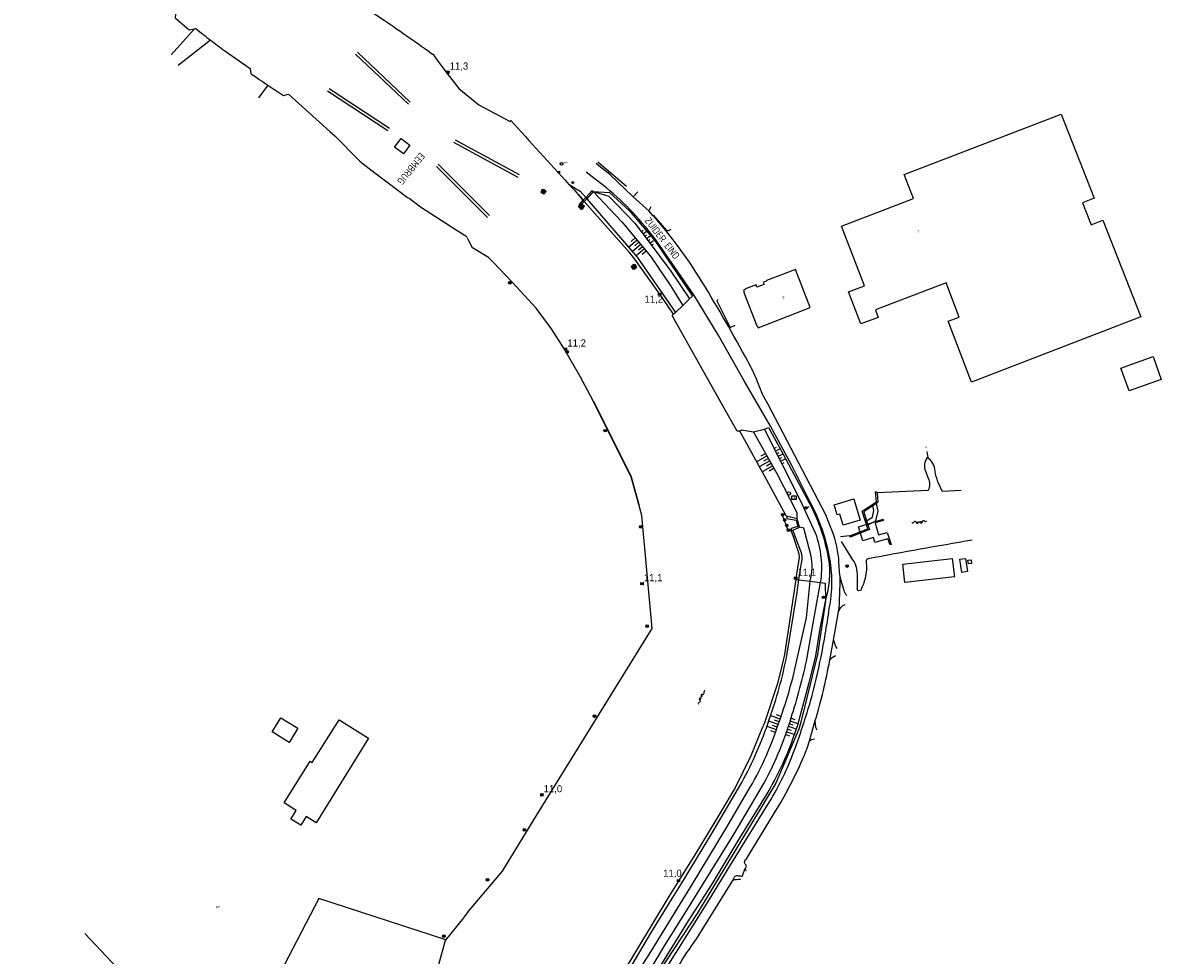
# Model space of a CAD drawing. Header units: millimetres. Extents: x 149344 to 154519, y 463794 to 476271.
# Tile 54 of 70: x 149805 to 150204, y 470551 to 470878. Entities that reach past the tile are written whole.
import ezdxf
from ezdxf.enums import TextEntityAlignment as Align

# ---------------------------------------------------------------- set-up
doc = ezdxf.new("R2010")
doc.units = ezdxf.units.MM
doc.header["$LTSCALE"] = 4
doc.layers.get('0').update_dxf_attribs({"color": 252, "linetype": 'CONTINUOUS'})
for name, color, linetype in [('Gebouw', 252, 'CONTINUOUS'), ('Huisnummer', 252, 'CONTINUOUS'), ('Kilometrering', 252, 'CONTINUOUS'), ('Straatnaam', 252, 'CONTINUOUS'), ('symbool talud', 252, 'CONTINUOUS'), ('symbool water', 252, 'CONTINUOUS'), ('Topografie', 252, 'CONTINUOUS')]:
    doc.layers.add(name, color=color, linetype=linetype)
doc.styles.add('ISO', font='ISO')
doc.styles.add('rtw_iso', font='iso-rtw.shx')

# ---------------------------------------------------------------- blocks, each defined once
blk = doc.blocks.new('talud')
for p, q in [((0, 0.75), (0.5, 0.75)), ((0, 0.5), (1, 0.5)), ((0, 0.25), (0.5, 0.25)), ((0, 0), (1, 0)), ((0, -0.25), (0.5, -0.25)), ((0, -0.5), (1, -0.5)), ((0, -0.75), (0.5, -0.75))]:
    blk.add_line(p, q)
blk = doc.blocks.new('water6')
at = {"linetype": 'Continuous'}
for centre, start, end in [((0.16, 1.47), 129.7446, 230.2554), ((-0.47, 2.22), 309.7446, 50.2554), ((-0.47, 0.72), 309.7446, 50.2554), ((0.49, 0), 129.7446, 230.2554), ((-0.14, 0.75), 309.7446, 50.2554), ((0.16, -1.51), 129.7446, 230.2554), ((-0.47, -0.76), 309.7446, 50.2554), ((-0.47, -2.26), 309.7446, 50.2554), ((-0.14, -0.75), 309.7446, 50.2554)]:
    blk.add_arc(centre, 0.488, start, end, dxfattribs=at)
blk = doc.blocks.new('paal')
for radius in [0.45, 0.2]:
    blk.add_circle((0, 0), radius)
blk = doc.blocks.new('kilometerpaal')
for p, q in [((-0.44, 0.44), (0.44, -0.44)), ((-0.44, -0.44), (-0.44, 0.44)), ((0.44, 0.44), (-0.44, -0.44)), ((0.44, -0.44), (0.44, 0.44))]:
    blk.add_line(p, q)
at = {"style": 'rtw_iso'}
blk.add_attdef('KILOMETERPAAL', (0.59, 0.87), '', height=2.5, dxfattribs=at)
blk = doc.blocks.new('boom')
for radius in [0.315, 0.225, 0.135]:
    blk.add_circle((0, 0), radius)
blk = doc.blocks.new('verkeerslicht')
blk.add_circle((0, 0), 0.6)
blk = doc.blocks.new('zinkerbord')
at = {"color": 0}
blk.add_circle((0, 0), 0.45, dxfattribs=at)
at = {"style": 'ISO'}
blk.add_attdef('ZINKERBORD', (0.7, 0), '', height=0.9, dxfattribs=at)
blk = doc.blocks.new('aanduidingsbord')
for p, q in [((-0.81, -0.33), (0, 0)), ((-1.45, -0.5), (-1.01, -0.5))]:
    blk.add_line(p, q)
at = {"color": 0}
blk.add_circle((-1.23, -0.5), 0.45, dxfattribs=at)
blk = doc.blocks.new('schk-cai')
for p, q in [((0.86, 0.56), (-0.86, 0.56)), ((-0.86, 0.56), (-0.86, -0.56)), ((0.86, -0.56), (0.86, 0.56)), ((-0.86, -0.56), (0.86, -0.56))]:
    blk.add_line(p, q)
at = {"linetype": 'Continuous', "style": 'ISO', "flags": 10}
blk.add_attdef('CAI', text='', height=0.8, dxfattribs=at).set_placement((0, 0.14), align=Align.MIDDLE_CENTER)

msp = doc.modelspace()

# ---------------------------------------------------------------- linework, layer by layer
at = {"layer": 'Gebouw'}
for points in [[(150094.4, 470783.93), (150100, 470786.08), (150091.94, 470807.07), (150117.14, 470816.75), (150113.89, 470825.22), (150169.02, 470846.39), (150180.58, 470816.91), (150176.39, 470815.27), (150179.44, 470807.47), (150183.63, 470809.11), (150196.91, 470775.21), (150137.55, 470752.28), (150129.34, 470773.65), (150133.19, 470775.12), (150128.56, 470787.16), (150103.78, 470777.64), (150104.78, 470775.03), (150098.71, 470772.7), (150094.4, 470783.93)], [(149935.09, 470834.81), (149937.39, 470837.82)], [(149937.39, 470837.82), (149940.47, 470835.44)], [(149938.17, 470832.43), (149935.09, 470834.81)], [(149940.47, 470835.44), (149938.17, 470832.43)], [(150061.89, 470786.48), (150058.2, 470785.04), (150058.25, 470784.91), (150057.49, 470784.62), (150057.79, 470783.85), (150057.66, 470783.8), (150062.22, 470772.06), (150062.35, 470772.11), (150062.65, 470771.34), (150080.9, 470778.44), (150075.7, 470791.83), (150065.63, 470787.92), (150065.68, 470787.79), (150064.41, 470787.3), (150064.7, 470786.55), (150062.23, 470785.59), (150061.89, 470786.48)], [(150189.92, 470757.24), (150201.2, 470761.26), (150204.07, 470753.21), (150192.79, 470749.19), (150189.92, 470757.24)], [(150096.61, 470710.09), (150098.48, 470703.86), (150092.51, 470702.08), (150091.34, 470705.99), (150090.38, 470705.71), (150089.32, 470709.25), (150096.24, 470711.33)], [(150096.24, 470711.33), (150096.61, 470710.09)], [(150106.13, 470704.07), (150106.51, 470704.19), (150106.6, 470703.9), (150106.54, 470703.76), (150103.65, 470702.88), (150104.91, 470698.71), (150107.87, 470699.58), (150109.3, 470695.37), (150108.93, 470695.22), (150108.15, 470697.35), (150103.64, 470696), (150103.09, 470697.72), (150099.34, 470696.61), (150097.88, 470701.54), (150106.13, 470704.07)], [(150130.77, 470690.37), (150131.49, 470683.95), (150114.14, 470682), (150113.42, 470688.43), (150130.77, 470690.37)], [(150133.42, 470690.13), (150135.38, 470690.42)], [(150134.11, 470685.53), (150133.42, 470690.13)], [(150135.38, 470690.42), (150136.07, 470685.83)], [(150136.25, 470689.8), (150137.34, 470689.92)], [(150136.4, 470688.49), (150136.25, 470689.8)], [(150137.34, 470689.92), (150137.49, 470688.62)], [(150136.07, 470685.83), (150134.11, 470685.53)], [(150137.49, 470688.62), (150136.4, 470688.49)], [(149892.1, 470629.54), (149895.16, 470634.45), (149901.13, 470630.82), (149898.09, 470625.86), (149892.1, 470629.54)], [(149915.6, 470633.78), (149925.98, 470627.3), (149907.51, 470597.67), (149904.03, 470599.84), (149902.13, 470596.8), (149898.67, 470598.96), (149900.57, 470602.01), (149896.38, 470604.63), (149905.42, 470619.26), (149906.19, 470618.84), (149915.6, 470633.78)]]:
    msp.add_lwpolyline(points, dxfattribs=at)
at = {"layer": 'Topografie'}
for p, q in [((149864.87, 470876.31), (149856.67, 470867.16)), ((149939.94, 470849.81), (149921.41, 470867.34)), ((149940.56, 470850.59), (149922.09, 470868.07)), ((149932.67, 470840.51), (149911.54, 470854.38)), ((149933.27, 470841.31), (149912.09, 470855.22)), ((149956.31, 470837.28), (149978.81, 470825.13)), ((149955.69, 470836.48), (149978.34, 470824.25)), ((149949.78, 470827.96), (149967.73, 470810.07)), ((149950.4, 470828.76), (149968.43, 470810.78)), ((150024.33, 470812.38), (150018.82, 470817.38)), ((150121.84, 470727.9), (150122.21, 470725.85)), ((150104.17, 470709.75), (150102.89, 470708.93)), ((150100.71, 470703.6), (150101.15, 470702.26)), ((150094.81, 470698.34), (150091.59, 470697.95)), ((150089.13, 470661.69), (150090.89, 470671.67)), ((150087.74, 470654.71), (150089.13, 470661.69)), ((150080.67, 470626.38), (150082.68, 470633.52)), ((149960.71, 470566.21), (149959.38, 470564.56))]:
    msp.add_line(p, q, dxfattribs=at)
at = {"layer": 'Topografie', "flags": 128}
for points in [[(149804.61, 470924.73), (149818.66, 470927.72), (149822.97, 470920.97), (149826.69, 470915.88), (149834.05, 470906.06), (149836.84, 470905.78), (149840.64, 470900.15), (149840.13, 470896.63), (149843.93, 470892.26), (149846.86, 470892.28), (149858.31, 470882.44), (149858.1, 470880.11), (149862.96, 470875.95), (149864.87, 470876.31)], [(149948.89, 470866.91), (149950.99, 470863.99), (149953.49, 470860.66), (149957.57, 470855.31), (149964.62, 470849.64), (149975.65, 470843.73)], [(149890.61, 470856.51), (149887.28, 470852.08)], [(149914.07, 470838.75), (149922.61, 470830.1), (149922.92, 470829.85), (149924.05, 470828.96), (149927.24, 470826.49), (149932.39, 470822.6), (149939.57, 470817.08), (149940.14, 470816.81), (149944.2, 470813.77), (149956.65, 470805.75)], [(149999.55, 470818.1), (149998.16, 470819.63), (149996.76, 470821.16)], [(150001.02, 470816.44), (149999.55, 470818.1)], [(150001.3, 470816.12), (150001.02, 470816.44)], [(150001.63, 470815.74), (150001.3, 470816.12)], [(150032.7, 470776.54), (150028.12, 470783.15), (150019.4, 470795.48), (150017.47, 470797.82), (150001.63, 470815.74)], [(149956.65, 470805.75), (149960.37, 470803.36)], [(150018.03, 470719.09), (150003.87, 470747.48), (150000.23, 470754.27), (149994.45, 470764.2), (149990.18, 470771.02), (149984.74, 470778.24), (149976.45, 470787.29), (149969.66, 470794.38), (149968.03, 470796.09), (149962.39, 470799.41), (149961.12, 470801.88), (149960.54, 470803.02)], [(150048.58, 470781.24), (150048.1, 470780.78), (150052.87, 470771.43), (150054.57, 470772.24)], [(150032.58, 470775.43), (150032.59, 470775.75)], [(150045.49, 470752.51), (150032.58, 470775.43)], [(150032.59, 470775.75), (150032.87, 470775.99)], [(150050.29, 470744.02), (150045.49, 470752.51)], [(150004.88, 470745.61), (150018.03, 470719.09)], [(150056.21, 470735.07), (150055.32, 470735.11), (150050.29, 470744.02)], [(150072.53, 470705.33), (150065.61, 470718.08), (150056.21, 470735.07)], [(150018.03, 470719.09), (150020.78, 470709.31)], [(150020.78, 470709.31), (150018.03, 470719.09)], [(149960.71, 470566.21), (149972.93, 470580.69), (149985.22, 470600.81), (150025.46, 470665.83), (150021.87, 470705.46), (150020.78, 470709.31)], [(150070.97, 470705.93), (150073.21, 470700.1)], [(150072.6, 470705.2), (150072.53, 470705.33)], [(150074.22, 470700.68), (150074.05, 470700.62), (150075.08, 470697.87), (150076.13, 470694.45), (150076.32, 470693.86), (150076.92, 470692.03), (150077.08, 470690.8), (150075.89, 470683.48), (150075.82, 470682.99)], [(150075.82, 470682.99), (150071.86, 470656.73), (150070.75, 470651.68), (150069.29, 470646.16), (150064.76, 470632.38), (150064.22, 470631.17), (150060.07, 470621.13), (150054.48, 470609.73), (150054, 470609.03), (150047.8, 470598.55), (150040.38, 470586.43), (150034.77, 470577.36), (150031.31, 470571.8), (150014.45, 470543.87), (149994.19, 470510.51), (149985.09, 470494.25), (149975.99, 470474.27), (149965.23, 470440.71), (149960.43, 470423.53), (149956.6, 470411.82), (149952.82, 470402.02), (149946.36, 470390.38), (149931.13, 470375.9)], [(150075.82, 470682.99), (150076.96, 470682.86)], [(150076.96, 470682.86), (150080.89, 470682.39)], [(150080.89, 470682.39), (150084.57, 470681.96)], [(150084.57, 470681.96), (150086.12, 470681.78), (150086.29, 470675.85)], [(150086.29, 470675.85), (150086.3, 470675.42), (150083.5, 470656.66), (150077.65, 470632.96), (150076.95, 470630.45), (150068.87, 470611.54), (150055.2, 470588.81), (150041.21, 470565.87), (150028.06, 470545.72), (150017.38, 470527.53), (150004.03, 470505.84), (149996.28, 470492.11), (149995.71, 470491.12)], [(149908.5, 470571.07), (149896.17, 470547.49), (149890.05, 470526.04), (149889.84, 470518.46), (149934.86, 470505.37)], [(149953.01, 470556.53), (149908.5, 470571.07)], [(149960.71, 470566.21), (149959.39, 470564.55), (149959.23, 470564.35), (149952.85, 470556.33), (149942.48, 470518.79), (149938.21, 470505.05), (149925.74, 470468.2), (149915.26, 470437.7), (149904.99, 470421.97), (149889.53, 470398.62), (149881.36, 470387.02)]]:
    msp.add_lwpolyline(points, dxfattribs=at)
for points in [[(149901.7, 470899.33), (149903.3, 470898.03), (149913.99, 470890.78), (149918.94, 470887.7), (149931.37, 470879.37, -0.002722), (149949.05, 470867.02)], [(149864.87, 470876.31), (149865.32, 470876.4), (149865.45, 470876.29, 0.004488), (149870.52, 470872.3)], [(149870.52, 470872.3, 0.004318), (149875.46, 470868.55), (149884.43, 470862.36), (149884.61, 470860.63, 0.005429), (149890.61, 470856.51)], [(149890.61, 470856.51, 0.004883), (149896.09, 470852.92), (149897.89, 470853.38), (149912.39, 470840.27), (149914.07, 470838.75)], [(149975.9, 470844.16, 0.002812), (149996.27, 470821.7, 0.000008), (149996.33, 470821.63)], [(149996.33, 470821.63, -0.004889), (149999.26, 470818.42, -0.000482), (149999.55, 470818.1)], [(149999.55, 470818.1, -0.002495), (150001.02, 470816.44)]]:
    msp.add_lwpolyline(points, format="xyb", dxfattribs=at)
at = {"layer": 'Topografie'}
for points in [[(149870.52, 470872.3), (149859.17, 470863.38)], [(149948.89, 470866.91), (149949.05, 470867.02)], [(149975.9, 470844.16), (149975.65, 470843.73)], [(150006.42, 470829.59), (150007.94, 470828.3), (150016.48, 470821.07)], [(150018.82, 470817.38), (150010.55, 470825.16), (150007.35, 470827.78), (150005.8, 470829.05)], [(149996.33, 470821.63), (149998.76, 470820.17), (150000.22, 470819.28), (150002.16, 470817.04)], [(150002.16, 470817.04), (150004.44, 470819.5)], [(150004.81, 470819.17), (150002.48, 470816.66)], [(150004.44, 470819.5), (150004.81, 470819.17)], [(150004.81, 470819.17), (150014.81, 470808.58), (150024.9, 470796.5), (150031.98, 470786.01), (150036.2, 470779.17)], [(150004.81, 470819.17), (150010.23, 470817.54), (150019.42, 470808.14), (150031.82, 470791.54), (150038.58, 470781.49)], [(150004.81, 470819.17), (150010.46, 470818.82), (150017.45, 470812.38), (150026.64, 470801.64), (150039.58, 470782.5)], [(150020.42, 470819.05), (150018.82, 470817.38)], [(150001.63, 470815.74), (150000.19, 470814.18), (149999.83, 470814.53), (150001.3, 470816.12)], [(150001.3, 470816.12), (150001.02, 470816.44)], [(150001.3, 470816.12), (150002.16, 470817.04)], [(150002.48, 470816.66), (150001.63, 470815.74)], [(150002.16, 470817.04), (150002.48, 470816.66)], [(150002.48, 470816.66), (150020.24, 470796.12), (150033.59, 470776.68)], [(150025, 470813.82), (150024.33, 470812.38)], [(150031.97, 470805.89), (150030.87, 470805.32), (150025.93, 470810.92)], [(150038.58, 470781.49), (150036.2, 470779.17)], [(150039.58, 470782.5), (150038.58, 470781.49)], [(150036.2, 470779.17), (150033.59, 470776.68)], [(150032.58, 470775.43), (150032.59, 470775.75)], [(150045.49, 470752.51), (150032.58, 470775.43)], [(150032.59, 470775.75), (150032.87, 470775.99)], [(150032.87, 470775.99), (150032.7, 470776.54)], [(150033.59, 470776.68), (150032.87, 470775.99)], [(150050.29, 470744.02), (150045.49, 470752.51)], [(150056.21, 470735.07), (150056.8, 470735.59), (150061.05, 470734.84)], [(150061.05, 470734.84), (150064.84, 470735.84)], [(150076.33, 470704.28), (150076.31, 470706.44), (150069.34, 470720.17), (150061.05, 470734.84)], [(150064.84, 470735.84), (150066.33, 470736.41)], [(150094.81, 470698.34), (150101.17, 470700.83), (150099.12, 470707.07), (150104.16, 470710.34), (150103.84, 470713.77), (150104.3, 470713.83), (150104.36, 470713.45)], [(150104.36, 470713.45), (150104.64, 470710.16), (150104.17, 470709.75)], [(150101.15, 470702.26), (150103.89, 470703.67), (150104.78, 470707.03), (150104.17, 470709.75)], [(150072.53, 470705.33), (150072.56, 470705.21)], [(150102.89, 470708.93), (150099.67, 470706.78), (150100.71, 470703.6)], [(150100.71, 470703.6), (150102.75, 470704.89), (150103.2, 470707.25), (150102.89, 470708.93)], [(150072.6, 470705.2), (150072.56, 470705.21)], [(150072.56, 470705.21), (150072.75, 470704.39), (150075.98, 470703.84), (150076.61, 470701.67), (150074.18, 470700.97), (150074.22, 470700.68)], [(150076.33, 470704.28), (150072.6, 470705.2)], [(150074.79, 470700.4), (150077.19, 470701.35)], [(150077.19, 470701.35), (150076.33, 470704.28)], [(150101.15, 470702.26), (150101.71, 470700.57), (150094.95, 470697.88), (150094.81, 470698.34)], [(150074.22, 470700.68), (150074.36, 470700.24), (150074.79, 470700.4)], [(149848.74, 470535.08), (149826.44, 470558.83)]]:
    msp.add_lwpolyline(points, dxfattribs=at)
for points in [[(150042.15, 470565.31), (150045.12, 470570.06), (150057.15, 470589.64), (150067.19, 470605.93, 0.049455), (150075.84, 470624.45, 0.015871), (150081.02, 470640.33, 0.019428), (150084.74, 470655.93, 0.011991), (150087.78, 470673.95, 0.104469), (150087.33, 470692.64, 0.072698), (150081.03, 470709.89), (150074.35, 470723.28), (150066.99, 470736.86), (150057.74, 470752.81), (150048.65, 470768.88), (150040.08, 470782.99), (150026.98, 470801.85, 0.06065), (150009.42, 470820.49), (150003.88, 470824.7), (150002.24, 470825.95)], [(150091.41, 470683.98, -0.029055), (150090.94, 470690.37, 0.074172), (150088.06, 470701.48), (150086.35, 470705.75), (150066.06, 470744.67, -0.060939), (150062.74, 470751.59, 0.025378), (150060.06, 470757.65, 0.015164), (150044.13, 470785.57, 0.049424), (150024.33, 470812.38)], [(150084.57, 470681.96, 0.12499), (150082.82, 470699.34), (150077.34, 470711.02), (150064.84, 470735.84)], [(150066.33, 470736.41), (150071.39, 470727.02), (150080.68, 470709.69, -0.073821), (150086.81, 470692.57, -0.136716), (150086.47, 470676.76), (150086.29, 470675.85)], [(150133.93, 470714.22), (150127.36, 470713.96, -0.08792), (150124.71, 470721, 0.24766), (150121.97, 470725.82, 0.253917), (150121.33, 470721.01), (150122.28, 470718.57, -0.21164), (150122.32, 470714.28), (150104.36, 470713.45)], [(150080.89, 470682.39), (150080.9, 470682.45, 0.113847), (150081.17, 470691.65), (150078.71, 470701), (150077.19, 470701.35)], [(150076.96, 470682.86), (150077.71, 470688.17, 0.174254), (150077.6, 470692.93), (150074.79, 470700.4)], [(150137.73, 470696.81, 0.005407), (150101.29, 470690.29, 0.560732), (150100.58, 470689.2), (150100.64, 470687.56, -0.113958), (150098.74, 470679.52, -0.189353), (150098.42, 470679.14, -0.714343), (150097.46, 470680), (150097.48, 470684.26, 0.162462), (150095.91, 470689.93), (150091.85, 470696.41)], [(149935.01, 470372.16), (149940.65, 470375.58, 0.134486), (149956.26, 470395.29), (149957.96, 470400.44), (149961.19, 470410.19), (149966.1, 470426.48), (149971.39, 470444.19), (149974.31, 470455.01), (149976.91, 470463.73), (149979.93, 470473), (149983.64, 470481.39), (149988.91, 470492.55), (149993.21, 470500.63), (150000.74, 470513.4), (150013.41, 470533.96), (150024.96, 470552.41), (150035.39, 470569.36), (150038.75, 470574.82), (150051.29, 470595.53), (150059.06, 470608.76, 0.057773), (150069.45, 470631.56, 0.037193), (150076.6, 470656.24), (150079.56, 470669.54), (150080.89, 470682.39)], [(150014.24, 470540.71), (150025.02, 470558.86), (150032.52, 470571.08), (150035.93, 470576.64), (150046.09, 470593.28), (150056.9, 470611.81, 0.043831), (150066.53, 470633.84, 0.034366), (150072.75, 470656.41), (150076.23, 470677.72), (150076.96, 470682.86)], [(150019.24, 470536.83), (150029.81, 470554.43), (150038.1, 470567.73), (150041.52, 470573.22), (150054.25, 470593.75), (150063.86, 470609.98, 0.053112), (150074.21, 470634.43, 0.02671), (150079.85, 470655.68), (150082, 470667.66), (150084.57, 470681.96, 0.000005), (150084.57, 470681.96)], [(150090.89, 470671.67, 0.025265), (150091.41, 470683.98)], [(150093.72, 470677.39, -0.165096), (150092.84, 470679.13), (150092.07, 470681.35), (150091.41, 470683.98)], [(150086.29, 470675.85), (150084.23, 470665.88), (150082.71, 470656.29), (150080.47, 470646.72), (150076.3, 470631.46, -0.053191), (150066.04, 470608.43), (150055.33, 470590.92), (150046.15, 470575.79), (150040.14, 470566.51), (150038.03, 470563.26), (150029.02, 470548.55), (150025.57, 470543.81), (150024.16, 470540.42), (150016.67, 470527.93), (150006.06, 470510.58), (149999.35, 470498.98), (149995.71, 470491.12)], [(150090.89, 470671.67, -0.237963), (150093.13, 470674.31, -0.237963)], [(150089.13, 470661.69), (150089.72, 470660.04, 0.151432), (150090.21, 470658.87, 0.151432)], [(150082.68, 470633.52, 0.031535), (150087.74, 470654.71)], [(150087.74, 470654.71, -0.119848), (150089.73, 470656.32, -0.119848)], [(150083.32, 470630.12, -0.090552), (150082.93, 470631.07), (150082.68, 470633.52)], [(150057.97, 470581.43), (150057.99, 470581.52, 0.613365), (150058.04, 470583.12, -0.373825), (150058.51, 470584.99), (150069.96, 470603.79, 0.031584), (150078.59, 470620.69, 0.017228), (150080.67, 470626.38)], [(150080.67, 470626.38, -0.143346), (150082.4, 470627.1, -0.143346)], [(150053.72, 470577.43), (150054.01, 470577.9, -0.471764), (150055.73, 470579.06), (150056.41, 470579.01, 0.716735), (150057.29, 470579.44), (150057.97, 470581.43)], [(150056.47, 470577.74, 0.06844), (150053.72, 470577.43)], [(150057.97, 470581.43), (150058.31, 470581, 0.004839), (150058.38, 470580.91, 0.004839)], [(150004.92, 470496.55), (150006.76, 470499.99), (150011.85, 470509.46, -0.018433), (150017.41, 470519.02), (150034.48, 470546.99, -0.030029), (150041.14, 470557), (150045.15, 470563.51), (150053.72, 470577.43)], [(150001.69, 470453.49, -0.166691), (149990.59, 470464.07, -0.210464), (149992.8, 470481.87), (149997, 470490.34), (150005.65, 470505.93), (150015.48, 470522.25), (150024.99, 470537.5, -0.08479), (150031.33, 470548), (150042.15, 470565.31)]]:
    msp.add_lwpolyline(points, format="xyb", dxfattribs=at)
msp.add_lwpolyline([(150121.55, 470729.51), (150121.56, 470729.44), (150121.53, 470729.47)], close=True, dxfattribs=at)

# ---------------------------------------------------------------- block references
at = {"layer": 'Kilometrering', "linetype": 'Continuous'}
for p, values in [((149953.82, 470861.1), {'KILOMETERPAAL': '11,3'}), ((149995.12, 470763.9), {'KILOMETERPAAL': '11,2'}), ((150075.89, 470683.48), {'KILOMETERPAAL': '11,1'}), ((150021.97, 470681.55), {'KILOMETERPAAL': '11,1'}), ((149986.79, 470607.49), {'KILOMETERPAAL': '11,0'})]:
    msp.add_blockref('kilometerpaal', p, dxfattribs=at).add_auto_attribs(values)
ref = msp.add_blockref('kilometerpaal', (150028.12, 470783.15), dxfattribs=at)
ref.add_attrib('KILOMETERPAAL', '11,2', (150022.77, 470780.14), dxfattribs={"layer": '0', "height": 2.5, "style": 'rtw_iso'})
ref = msp.add_blockref('kilometerpaal', (150034.77, 470577.36), dxfattribs=at)
ref.add_attrib('KILOMETERPAAL', '11,0', (150029.31, 470578.72), dxfattribs={"layer": '0', "height": 2.5, "style": 'rtw_iso'})
at = {"layer": 'symbool talud', "yscale": 4}
for p, xscale, zscale, rotation in [((150023.48, 470802.71), 1.536969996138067, 1.536969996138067, 36.7476482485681), ((150021.47, 470800.6), 3.799444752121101, 3.799444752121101, 219.8694101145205), ((150069.63, 470726.33), 1.886916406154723, 1.886916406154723, 26.71995659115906), ((150066.79, 470724.67), 4.051988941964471, 4.051988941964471, 209.3809531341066), ((150069.69, 470632.17), 3.466930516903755, 3.466930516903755, 160.6637617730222), ((150073.24, 470631.5), 2.768419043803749, 2.768419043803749, 341.8452417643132)]:
    msp.add_blockref('talud', p, dxfattribs=dict(at, xscale=xscale, zscale=zscale, rotation=rotation))
at = {"layer": 'symbool water', "rotation": 275.6550739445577}
msp.add_blockref('water6', (150119.15, 470703.18), dxfattribs=at)
at = {"layer": 'symbool water', "linetype": 'Continuous', "rotation": 153.8883861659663}
msp.add_blockref('water6', (150042.67, 470641.7), dxfattribs=at)
at = {"layer": 'Topografie', "linetype": 'Continuous'}
msp.add_blockref('zinkerbord', (149993.62, 470828.93), dxfattribs=at).add_auto_attribs({'ZINKERBORD': 'zb'})
for name, p in [('boom', (149992.73, 470825.98)), ('boom', (149997.59, 470822.33)), ('paal', (149986.91, 470819.04)), ('paal', (149987.18, 470819.57)), ('paal', (149987.39, 470818.76)), ('paal', (149987.7, 470819.26)), ('paal', (150000.18, 470813.91)), ('paal', (150000.69, 470814.46)), ('paal', (150000.69, 470813.37)), ('paal', (150001.2, 470813.96)), ('paal', (150018.62, 470792.82)), ('paal', (150019.15, 470793.22)), ('paal', (150018.99, 470792.31)), ('paal', (150019.54, 470792.72)), ('paal', (149975.52, 470787.13)), ('paal', (149995.59, 470762.95)), ('paal', (150008.96, 470735.28)), ('verkeerslicht', (150073.44, 470713.25)), ('paal', (150071.22, 470705.77)), ('aanduidingsbord', (150080.57, 470708.65)), ('paal', (150021.5, 470701.5)), ('paal', (150071.93, 470703.93)), ('paal', (150072.68, 470702.04)), ('paal', (150073.3, 470700.35)), ('paal', (150093.88, 470687.75)), ('aanduidingsbord', (150086.76, 470677.28)), ('paal', (150023.72, 470666.66)), ('paal', (150005.21, 470635.06)), ('paal', (149980.6, 470595.19)), ('paal', (149967.68, 470577.64)), ('paal', (149952.35, 470557.84))]:
    msp.add_blockref(name, p, dxfattribs=at)
ref = msp.add_blockref('schk-cai', (150075.21, 470711.77), dxfattribs=at)
ref.add_attrib('CAI', 'CAI', dxfattribs={"layer": '0', "linetype": 'Continuous', "height": 0.8, "style": 'ISO'}).set_placement((150075.19, 470711.75), align=Align.MIDDLE_CENTER)

# ---------------------------------------------------------------- texts
at = {"layer": 'Huisnummer', "style": 'ISO'}
for s, p in [('7', (150118.55, 470804.62)), ('5', (150071.16, 470781.59)), ('82', (149872.4, 470567.57))]:
    msp.add_text(s, height=0.9, dxfattribs=at).set_placement(p)
at = {"layer": 'Straatnaam', "style": 'ISO'}
msp.add_text('EEMBRUG', height=2.5, rotation=231.3285, dxfattribs=at).set_placement((149940.87, 470827.19), align=Align.MIDDLE)
msp.add_text('ZUIDER EIND', height=2.5, rotation=307.876, dxfattribs=at).set_placement((150022.62, 470808.95))

doc.saveas('drawing.dxf')
